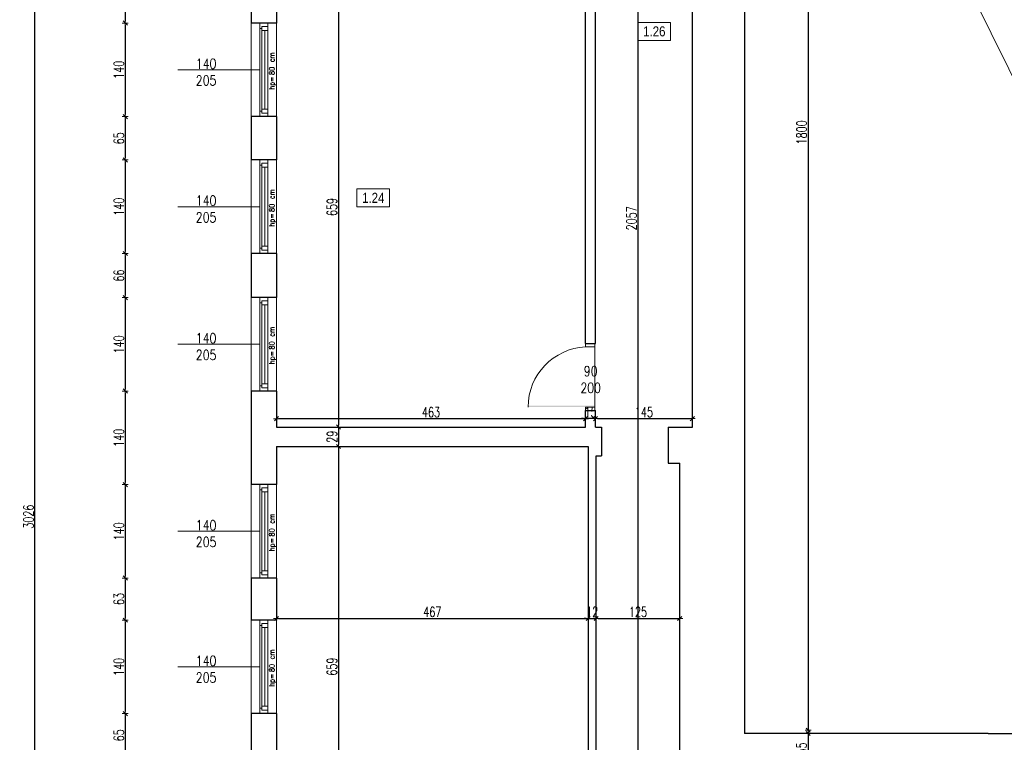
# Model space of a CAD drawing. Header units: millimetres. Extents: x 0 to 111311, y -48878 to -25280.
# Tile 177 of 244: x 96609 to 98084, y -29312 to -28230. Entities that reach past the tile are written whole.
import ezdxf

# ---------------------------------------------------------------- set-up
doc = ezdxf.new("R2010")
doc.units = ezdxf.units.MM
doc.layers.get('Defpoints').update_dxf_attribs({"color": 30})
for name, color, linetype, lineweight in [('0_opis', 7, 'Continuous', 5), ('J opisy', 7, 'Continuous', 9), ('J stolarka_okna', 144, 'Continuous', 0), ('J wymiary', 1, 'Continuous', 9), ('OPIS', 7, 'Continuous', 5), ('sciany', 252, 'Continuous', 30)]:
    doc.layers.add(name, color=color, linetype=linetype, lineweight=lineweight)
doc.styles.add('ADESK2', font='simplex', dxfattribs={"width": 0.7})
doc.styles.add('MtXpl_simplex_shx', font='simplex.shx')
doc.styles.get("Standard").update_dxf_attribs({"font": 'arial.ttf'})
doc.dimstyles.new('1-100', dxfattribs={"dimscale": 1.5, "dimtxt": 10, "dimasz": 2, "dimexe": 1, "dimexo": 1, "dimgap": 1.5, "dimtad": 1, "dimdec": 0, "dimrnd": 0.5, "dimdsep": 46, "dimtxsty": 'ADESK2', "dimblk": 'wymiar', "dimcen": -1, "dimdle": 5, "dimse1": 1, "dimse2": 1, "dimclrd": 256, "dimclre": 256, "dimclrt": 256, "dimadec": 0, "dimazin": 0, "dimtfac": 1, "dimtdec": 0, "dimtix": 1, "dimtmove": 0, "dimatfit": 3, "dimfxl": 20, "dimfxlon": 1, "dimtolj": 1, "dimtzin": 0, "dimarcsym": 0})

# ---------------------------------------------------------------- blocks, each defined once
blk = doc.blocks.new('wymiar')
for p, q in [((1.5, 0), (-1.5, 0)), ((1.06, 1.06), (-1.06, -1.06)), ((0, 1.5), (0, -1.5))]:
    blk.add_line(p, q)
blk = doc.blocks.new('*D2331')
at = {"layer": 'Defpoints', "color": 0, "ltscale": 4}
for p in [(97086.5, -28181.3), (97086.5, -28840.3), (97086.5, -28840.3)]:
    blk.add_point(p, dxfattribs=at)
at = {"layer": 'J wymiary', "lineweight": -2}
blk.add_line((97086.5, -28184.3), (97086.5, -28837.3), dxfattribs=at)
at = {"layer": 'J wymiary', "lineweight": -2, "ltscale": 4, "xscale": 3, "yscale": 3, "zscale": 3}
for p, rotation in [((97086.5, -28181.3), 90), ((97086.5, -28840.3), 270)]:
    blk.add_blockref('wymiar', p, dxfattribs=dict(at, rotation=rotation))
at = {"layer": 'J wymiary', "ltscale": 4, "insert": (97076.8, -28510.8), "char_height": 15, "attachment_point": 5, "rotation": 90, "style": 'ADESK2'}
blk.add_mtext('\\A1;659', dxfattribs=at)
blk = doc.blocks.new('*D2332')
at = {"layer": 'Defpoints', "color": 0, "ltscale": 4}
for p in [(97086.5, -28840.3), (97086.5, -28869.3), (97086.5, -28869.3)]:
    blk.add_point(p, dxfattribs=at)
at = {"layer": 'J wymiary', "lineweight": -2}
blk.add_line((97086.5, -28843.3), (97086.5, -28866.3), dxfattribs=at)
at = {"layer": 'J wymiary', "lineweight": -2, "ltscale": 4, "xscale": 3, "yscale": 3, "zscale": 3}
for p, rotation in [((97086.5, -28840.3), 90), ((97086.5, -28869.3), 270)]:
    blk.add_blockref('wymiar', p, dxfattribs=dict(at, rotation=rotation))
at = {"layer": 'J wymiary', "ltscale": 4, "insert": (97076.8, -28854.8), "char_height": 15, "attachment_point": 5, "rotation": 90, "style": 'ADESK2'}
blk.add_mtext('\\A1;29', dxfattribs=at)
blk = doc.blocks.new('*D2333')
at = {"layer": 'Defpoints', "color": 0, "ltscale": 4}
for p in [(97086.5, -28869.3), (97086.5, -29528.3), (97086.5, -29528.3)]:
    blk.add_point(p, dxfattribs=at)
at = {"layer": 'J wymiary', "lineweight": -2}
blk.add_line((97086.5, -28872.3), (97086.5, -29525.3), dxfattribs=at)
at = {"layer": 'J wymiary', "lineweight": -2, "ltscale": 4, "xscale": 3, "yscale": 3, "zscale": 3}
for p, rotation in [((97086.5, -28869.3), 90), ((97086.5, -29528.3), 270)]:
    blk.add_blockref('wymiar', p, dxfattribs=dict(at, rotation=rotation))
at = {"layer": 'J wymiary', "ltscale": 4, "insert": (97076.8, -29198.8), "char_height": 15, "attachment_point": 5, "rotation": 90, "style": 'ADESK2'}
blk.add_mtext('\\A1;659', dxfattribs=at)
blk = doc.blocks.new('*D2353')
at = {"layer": 'Defpoints', "color": 0, "ltscale": 4}
for p in [(97694.6, -27499.3), (97694.6, -29299), (97790.1, -29299)]:
    blk.add_point(p, dxfattribs=at)
at = {"layer": 'J wymiary', "lineweight": -2}
blk.add_line((97790.1, -27502.3), (97790.1, -29296), dxfattribs=at)
at = {"layer": 'J wymiary', "lineweight": -2, "ltscale": 4, "xscale": 3, "yscale": 3, "zscale": 3}
for p, rotation in [((97790.1, -27499.3), 90), ((97790.1, -29299), 270)]:
    blk.add_blockref('wymiar', p, dxfattribs=dict(at, rotation=rotation))
at = {"layer": 'J wymiary', "ltscale": 4, "insert": (97780.4, -28399.1), "char_height": 15, "attachment_point": 5, "rotation": 90, "style": 'ADESK2'}
blk.add_mtext('\\A1;1800', dxfattribs=at)
blk = doc.blocks.new('*D2356')
at = {"layer": 'Defpoints', "color": 0, "ltscale": 4}
for p in [(97785.1, -29294), (97785.1, -29349), (97790.1, -29349)]:
    blk.add_point(p, dxfattribs=at)
at = {"layer": 'J wymiary', "lineweight": -2}
blk.add_line((97790.1, -29297), (97790.1, -29346), dxfattribs=at)
at = {"layer": 'J wymiary', "lineweight": -2, "ltscale": 4, "xscale": 3, "yscale": 3, "zscale": 3}
for p, rotation in [((97790.1, -29294), 90), ((97790.1, -29349), 270)]:
    blk.add_blockref('wymiar', p, dxfattribs=dict(at, rotation=rotation))
at = {"layer": 'J wymiary', "ltscale": 4, "insert": (97780.4, -29321.5), "char_height": 15, "attachment_point": 5, "rotation": 90, "style": 'ADESK2'}
blk.add_mtext('\\A1;55', dxfattribs=at)
blk = doc.blocks.new('*D2370')
at = {"layer": 'Defpoints', "color": 0, "ltscale": 4}
for p in [(96993.6, -29129.3), (97460.6, -29126.8), (97460.6, -29129.3)]:
    blk.add_point(p, dxfattribs=at)
at = {"layer": 'J wymiary', "lineweight": -2}
blk.add_line((96996.6, -29126.8), (97457.6, -29126.8), dxfattribs=at)
at = {"layer": 'J wymiary', "lineweight": -2, "ltscale": 4, "xscale": 3, "yscale": 3, "zscale": 3, "rotation": 180}
blk.add_blockref('wymiar', (96993.6, -29126.8), dxfattribs=at)
at = {"layer": 'J wymiary', "lineweight": -2, "ltscale": 4, "xscale": 3, "yscale": 3, "zscale": 3}
blk.add_blockref('wymiar', (97460.6, -29126.8), dxfattribs=at)
at = {"layer": 'J wymiary', "ltscale": 4, "insert": (97227.1, -29117), "char_height": 15, "attachment_point": 5, "style": 'ADESK2'}
blk.add_mtext('\\A1;467', dxfattribs=at)
blk = doc.blocks.new('*D2371')
at = {"layer": 'Defpoints', "color": 0, "ltscale": 4}
for p in [(97460.6, -29126.8), (97472.6, -29126.8), (97472.6, -29126.8)]:
    blk.add_point(p, dxfattribs=at)
at = {"layer": 'J wymiary', "lineweight": -2}
for p, q in [((97457.6, -29126.8), (97454.6, -29126.8)), ((97460.6, -29126.8), (97472.6, -29126.8)), ((97475.6, -29126.8), (97478.6, -29126.8))]:
    blk.add_line(p, q, dxfattribs=at)
at = {"layer": 'J wymiary', "lineweight": -2, "ltscale": 4, "xscale": 3, "yscale": 3, "zscale": 3}
blk.add_blockref('wymiar', (97460.6, -29126.8), dxfattribs=at)
at = {"layer": 'J wymiary', "lineweight": -2, "ltscale": 4, "xscale": 3, "yscale": 3, "zscale": 3, "rotation": 180}
blk.add_blockref('wymiar', (97472.6, -29126.8), dxfattribs=at)
at = {"layer": 'J wymiary', "ltscale": 4, "insert": (97466.6, -29117), "char_height": 15, "attachment_point": 5, "style": 'ADESK2'}
blk.add_mtext('\\A1;12', dxfattribs=at)
blk = doc.blocks.new('*D2372')
at = {"layer": 'Defpoints', "color": 0, "ltscale": 4}
for p in [(97472.6, -29126.8), (97597.8, -29126.8), (97597.8, -29126.8)]:
    blk.add_point(p, dxfattribs=at)
at = {"layer": 'J wymiary', "lineweight": -2}
blk.add_line((97475.6, -29126.8), (97594.8, -29126.8), dxfattribs=at)
at = {"layer": 'J wymiary', "lineweight": -2, "ltscale": 4, "xscale": 3, "yscale": 3, "zscale": 3, "rotation": 180}
blk.add_blockref('wymiar', (97472.6, -29126.8), dxfattribs=at)
at = {"layer": 'J wymiary', "lineweight": -2, "ltscale": 4, "xscale": 3, "yscale": 3, "zscale": 3}
blk.add_blockref('wymiar', (97597.8, -29126.8), dxfattribs=at)
at = {"layer": 'J wymiary', "ltscale": 4, "insert": (97535.2, -29117), "char_height": 15, "attachment_point": 5, "style": 'ADESK2'}
blk.add_mtext('\\A1;125', dxfattribs=at)
blk = doc.blocks.new('*D2374')
at = {"layer": 'Defpoints', "color": 0, "ltscale": 4}
for p in [(97616.6, -28827.5), (97471.6, -28840.3), (97616.6, -28840.3)]:
    blk.add_point(p, dxfattribs=at)
at = {"layer": 'J wymiary', "lineweight": -2}
blk.add_line((97474.6, -28827.5), (97613.6, -28827.5), dxfattribs=at)
at = {"layer": 'J wymiary', "lineweight": -2, "ltscale": 4, "xscale": 3, "yscale": 3, "zscale": 3, "rotation": 180}
blk.add_blockref('wymiar', (97471.6, -28827.5), dxfattribs=at)
at = {"layer": 'J wymiary', "lineweight": -2, "ltscale": 4, "xscale": 3, "yscale": 3, "zscale": 3}
blk.add_blockref('wymiar', (97616.6, -28827.5), dxfattribs=at)
at = {"layer": 'J wymiary', "ltscale": 4, "insert": (97544.1, -28817.8), "char_height": 15, "attachment_point": 5, "style": 'ADESK2'}
blk.add_mtext('\\A1;145', dxfattribs=at)
blk = doc.blocks.new('*D2375')
at = {"layer": 'Defpoints', "color": 0, "ltscale": 4}
for p in [(97456.6, -28827.5), (97456.6, -28827.5), (97471.6, -28827.5)]:
    blk.add_point(p, dxfattribs=at)
at = {"layer": 'J wymiary', "lineweight": -2}
for p, q in [((97453.6, -28827.5), (97450.6, -28827.5)), ((97471.6, -28827.5), (97456.6, -28827.5)), ((97474.6, -28827.5), (97477.6, -28827.5))]:
    blk.add_line(p, q, dxfattribs=at)
at = {"layer": 'J wymiary', "lineweight": -2, "ltscale": 4, "xscale": 3, "yscale": 3, "zscale": 3}
blk.add_blockref('wymiar', (97456.6, -28827.5), dxfattribs=at)
at = {"layer": 'J wymiary', "lineweight": -2, "ltscale": 4, "xscale": 3, "yscale": 3, "zscale": 3, "rotation": 180}
blk.add_blockref('wymiar', (97471.6, -28827.5), dxfattribs=at)
at = {"layer": 'J wymiary', "ltscale": 4, "insert": (97464.1, -28817.8), "char_height": 15, "attachment_point": 5, "style": 'ADESK2'}
blk.add_mtext('\\A1;15', dxfattribs=at)
blk = doc.blocks.new('*D2376')
at = {"layer": 'Defpoints', "color": 0, "ltscale": 4}
for p in [(96993.6, -28827.5), (96993.6, -28827.8), (97456.6, -28827.5)]:
    blk.add_point(p, dxfattribs=at)
at = {"layer": 'J wymiary', "lineweight": -2}
blk.add_line((97453.6, -28827.8), (96996.6, -28827.8), dxfattribs=at)
at = {"layer": 'J wymiary', "lineweight": -2, "ltscale": 4, "xscale": 3, "yscale": 3, "zscale": 3, "rotation": 180}
blk.add_blockref('wymiar', (96993.6, -28827.8), dxfattribs=at)
at = {"layer": 'J wymiary', "lineweight": -2, "ltscale": 4, "xscale": 3, "yscale": 3, "zscale": 3}
blk.add_blockref('wymiar', (97456.6, -28827.8), dxfattribs=at)
at = {"layer": 'J wymiary', "ltscale": 4, "insert": (97225.1, -28818), "char_height": 15, "attachment_point": 5, "style": 'ADESK2'}
blk.add_mtext('\\A1;463', dxfattribs=at)
blk = doc.blocks.new('*D2377')
at = {"layer": 'Defpoints', "color": 0, "ltscale": 4}
for p in [(97472.6, -27499.3), (97535.3, -27499.3), (97472.6, -29556.3)]:
    blk.add_point(p, dxfattribs=at)
at = {"layer": 'J wymiary', "lineweight": -2}
blk.add_line((97535.3, -29553.3), (97535.3, -27502.3), dxfattribs=at)
at = {"layer": 'J wymiary', "lineweight": -2, "ltscale": 4, "xscale": 3, "yscale": 3, "zscale": 3}
for p, rotation in [((97535.3, -27499.3), 90), ((97535.3, -29556.3), 270)]:
    blk.add_blockref('wymiar', p, dxfattribs=dict(at, rotation=rotation))
at = {"layer": 'J wymiary', "ltscale": 4, "insert": (97525.5, -28527.8), "char_height": 15, "attachment_point": 5, "rotation": 90, "style": 'ADESK2'}
blk.add_mtext('\\A1;2057', dxfattribs=at)
blk = doc.blocks.new('*D2514')
at = {"layer": 'Defpoints', "color": 0, "ltscale": 4}
for p in [(102325.9, -27117.4), (96955.6, -27461.3), (102325.9, -30494.4)]:
    blk.add_point(p, dxfattribs=at)
at = {"layer": 'J wymiary', "lineweight": -2}
blk.add_line((96958.6, -27117.4), (102322.9, -27117.4), dxfattribs=at)
at = {"layer": 'J wymiary', "lineweight": -2, "ltscale": 4, "xscale": 3, "yscale": 3, "zscale": 3, "rotation": 180}
blk.add_blockref('wymiar', (96955.6, -27117.4), dxfattribs=at)
at = {"layer": 'J wymiary', "lineweight": -2, "ltscale": 4, "xscale": 3, "yscale": 3, "zscale": 3}
blk.add_blockref('wymiar', (102325.9, -27117.4), dxfattribs=at)
at = {"layer": 'J wymiary', "ltscale": 4, "insert": (99640.8, -27107.7), "char_height": 15, "attachment_point": 5, "style": 'ADESK2'}
blk.add_mtext('\\A1;5370', dxfattribs=at)
blk = doc.blocks.new('*D2582')
at = {"layer": 'Defpoints', "color": 0, "ltscale": 4}
for p in [(96963.6, -28100.3), (96767.1, -28235.3), (96961.6, -28235.3)]:
    blk.add_point(p, dxfattribs=at)
at = {"layer": 'J wymiary', "lineweight": -2}
blk.add_line((96767.1, -28103.3), (96767.1, -28232.3), dxfattribs=at)
at = {"layer": 'J wymiary', "lineweight": -2, "ltscale": 4, "xscale": 3, "yscale": 3, "zscale": 3}
for p, rotation in [((96767.1, -28100.3), 90), ((96767.1, -28235.3), 270)]:
    blk.add_blockref('wymiar', p, dxfattribs=dict(at, rotation=rotation))
at = {"layer": 'J wymiary', "ltscale": 4, "insert": (96757.4, -28167.8), "char_height": 15, "attachment_point": 5, "rotation": 90, "style": 'ADESK2'}
blk.add_mtext('\\A1;135', dxfattribs=at)
blk = doc.blocks.new('*D2583')
at = {"layer": 'Defpoints', "color": 0, "ltscale": 4}
for p in [(96961.6, -28235.3), (96767.1, -28375.3), (96959.7, -28375.3)]:
    blk.add_point(p, dxfattribs=at)
at = {"layer": 'J wymiary', "lineweight": -2}
blk.add_line((96767.1, -28238.3), (96767.1, -28372.3), dxfattribs=at)
at = {"layer": 'J wymiary', "lineweight": -2, "ltscale": 4, "xscale": 3, "yscale": 3, "zscale": 3}
for p, rotation in [((96767.1, -28235.3), 90), ((96767.1, -28375.3), 270)]:
    blk.add_blockref('wymiar', p, dxfattribs=dict(at, rotation=rotation))
at = {"layer": 'J wymiary', "ltscale": 4, "insert": (96757.4, -28305.3), "char_height": 15, "attachment_point": 5, "rotation": 90, "style": 'ADESK2'}
blk.add_mtext('\\A1;140', dxfattribs=at)
blk = doc.blocks.new('*D2584')
at = {"layer": 'Defpoints', "color": 0, "ltscale": 4}
for p in [(96959.7, -28375.3), (96767.1, -28440.3), (96961.6, -28440.3)]:
    blk.add_point(p, dxfattribs=at)
at = {"layer": 'J wymiary', "lineweight": -2}
blk.add_line((96767.1, -28378.3), (96767.1, -28437.3), dxfattribs=at)
at = {"layer": 'J wymiary', "lineweight": -2, "ltscale": 4, "xscale": 3, "yscale": 3, "zscale": 3}
for p, rotation in [((96767.1, -28375.3), 90), ((96767.1, -28440.3), 270)]:
    blk.add_blockref('wymiar', p, dxfattribs=dict(at, rotation=rotation))
at = {"layer": 'J wymiary', "ltscale": 4, "insert": (96757.4, -28407.8), "char_height": 15, "attachment_point": 5, "rotation": 90, "style": 'ADESK2'}
blk.add_mtext('\\A1;65', dxfattribs=at)
blk = doc.blocks.new('*D2585')
at = {"layer": 'Defpoints', "color": 0, "ltscale": 4}
for p in [(96961.6, -28440.3), (96767.1, -28580.3), (96962.4, -28580.3)]:
    blk.add_point(p, dxfattribs=at)
at = {"layer": 'J wymiary', "lineweight": -2}
blk.add_line((96767.1, -28443.3), (96767.1, -28577.3), dxfattribs=at)
at = {"layer": 'J wymiary', "lineweight": -2, "ltscale": 4, "xscale": 3, "yscale": 3, "zscale": 3}
for p, rotation in [((96767.1, -28440.3), 90), ((96767.1, -28580.3), 270)]:
    blk.add_blockref('wymiar', p, dxfattribs=dict(at, rotation=rotation))
at = {"layer": 'J wymiary', "ltscale": 4, "insert": (96757.4, -28510.3), "char_height": 15, "attachment_point": 5, "rotation": 90, "style": 'ADESK2'}
blk.add_mtext('\\A1;140', dxfattribs=at)
blk = doc.blocks.new('*D2586')
at = {"layer": 'Defpoints', "color": 0, "ltscale": 4}
for p in [(96962.4, -28580.3), (96767.1, -28646.3), (96959.3, -28646.3)]:
    blk.add_point(p, dxfattribs=at)
at = {"layer": 'J wymiary', "lineweight": -2}
blk.add_line((96767.1, -28583.3), (96767.1, -28643.3), dxfattribs=at)
at = {"layer": 'J wymiary', "lineweight": -2, "ltscale": 4, "xscale": 3, "yscale": 3, "zscale": 3}
for p, rotation in [((96767.1, -28580.3), 90), ((96767.1, -28646.3), 270)]:
    blk.add_blockref('wymiar', p, dxfattribs=dict(at, rotation=rotation))
at = {"layer": 'J wymiary', "ltscale": 4, "insert": (96757.4, -28613.3), "char_height": 15, "attachment_point": 5, "rotation": 90, "style": 'ADESK2'}
blk.add_mtext('\\A1;66', dxfattribs=at)
blk = doc.blocks.new('*D2587')
at = {"layer": 'Defpoints', "color": 0, "ltscale": 4}
for p in [(96959.3, -28646.3), (96767.1, -28786.3), (96961.6, -28786.3)]:
    blk.add_point(p, dxfattribs=at)
at = {"layer": 'J wymiary', "lineweight": -2}
blk.add_line((96767.1, -28649.3), (96767.1, -28783.3), dxfattribs=at)
at = {"layer": 'J wymiary', "lineweight": -2, "ltscale": 4, "xscale": 3, "yscale": 3, "zscale": 3}
for p, rotation in [((96767.1, -28646.3), 90), ((96767.1, -28786.3), 270)]:
    blk.add_blockref('wymiar', p, dxfattribs=dict(at, rotation=rotation))
at = {"layer": 'J wymiary', "ltscale": 4, "insert": (96757.4, -28716.3), "char_height": 15, "attachment_point": 5, "rotation": 90, "style": 'ADESK2'}
blk.add_mtext('\\A1;140', dxfattribs=at)
blk = doc.blocks.new('*D2588')
at = {"layer": 'Defpoints', "color": 0, "ltscale": 4}
for p in [(96961.6, -28786.3), (96767.1, -28926.3), (96960.5, -28926.3)]:
    blk.add_point(p, dxfattribs=at)
at = {"layer": 'J wymiary', "lineweight": -2}
blk.add_line((96767.1, -28789.3), (96767.1, -28923.3), dxfattribs=at)
at = {"layer": 'J wymiary', "lineweight": -2, "ltscale": 4, "xscale": 3, "yscale": 3, "zscale": 3}
for p, rotation in [((96767.1, -28786.3), 90), ((96767.1, -28926.3), 270)]:
    blk.add_blockref('wymiar', p, dxfattribs=dict(at, rotation=rotation))
at = {"layer": 'J wymiary', "ltscale": 4, "insert": (96757.4, -28856.3), "char_height": 15, "attachment_point": 5, "rotation": 90, "style": 'ADESK2'}
blk.add_mtext('\\A1;140', dxfattribs=at)
blk = doc.blocks.new('*D2589')
at = {"layer": 'Defpoints', "color": 0, "ltscale": 4}
for p in [(96960.5, -28926.3), (96767.1, -29066.3), (96961.6, -29066.3)]:
    blk.add_point(p, dxfattribs=at)
at = {"layer": 'J wymiary', "lineweight": -2}
blk.add_line((96767.1, -28929.3), (96767.1, -29063.3), dxfattribs=at)
at = {"layer": 'J wymiary', "lineweight": -2, "ltscale": 4, "xscale": 3, "yscale": 3, "zscale": 3}
for p, rotation in [((96767.1, -28926.3), 90), ((96767.1, -29066.3), 270)]:
    blk.add_blockref('wymiar', p, dxfattribs=dict(at, rotation=rotation))
at = {"layer": 'J wymiary', "ltscale": 4, "insert": (96757.4, -28996.3), "char_height": 15, "attachment_point": 5, "rotation": 90, "style": 'ADESK2'}
blk.add_mtext('\\A1;140', dxfattribs=at)
blk = doc.blocks.new('*D2590')
at = {"layer": 'Defpoints', "color": 0, "ltscale": 4}
for p in [(96961.6, -29066.3), (96767.1, -29129.3), (96961.6, -29129.3)]:
    blk.add_point(p, dxfattribs=at)
at = {"layer": 'J wymiary', "lineweight": -2}
blk.add_line((96767.1, -29069.3), (96767.1, -29126.3), dxfattribs=at)
at = {"layer": 'J wymiary', "lineweight": -2, "ltscale": 4, "xscale": 3, "yscale": 3, "zscale": 3}
for p, rotation in [((96767.1, -29066.3), 90), ((96767.1, -29129.3), 270)]:
    blk.add_blockref('wymiar', p, dxfattribs=dict(at, rotation=rotation))
at = {"layer": 'J wymiary', "ltscale": 4, "insert": (96757.4, -29097.8), "char_height": 15, "attachment_point": 5, "rotation": 90, "style": 'ADESK2'}
blk.add_mtext('\\A1;63', dxfattribs=at)
blk = doc.blocks.new('*D2591')
at = {"layer": 'Defpoints', "color": 0, "ltscale": 4}
for p in [(96961.6, -29129.3), (96767.1, -29269.3), (96962, -29269.3)]:
    blk.add_point(p, dxfattribs=at)
at = {"layer": 'J wymiary', "lineweight": -2}
blk.add_line((96767.1, -29132.3), (96767.1, -29266.3), dxfattribs=at)
at = {"layer": 'J wymiary', "lineweight": -2, "ltscale": 4, "xscale": 3, "yscale": 3, "zscale": 3}
for p, rotation in [((96767.1, -29129.3), 90), ((96767.1, -29269.3), 270)]:
    blk.add_blockref('wymiar', p, dxfattribs=dict(at, rotation=rotation))
at = {"layer": 'J wymiary', "ltscale": 4, "insert": (96757.4, -29199.3), "char_height": 15, "attachment_point": 5, "rotation": 90, "style": 'ADESK2'}
blk.add_mtext('\\A1;140', dxfattribs=at)
blk = doc.blocks.new('*D2592')
at = {"layer": 'Defpoints', "color": 0, "ltscale": 4}
for p in [(96962, -29269.3), (96767.1, -29334.3), (96964.7, -29334.3)]:
    blk.add_point(p, dxfattribs=at)
at = {"layer": 'J wymiary', "lineweight": -2}
blk.add_line((96767.1, -29272.3), (96767.1, -29331.3), dxfattribs=at)
at = {"layer": 'J wymiary', "lineweight": -2, "ltscale": 4, "xscale": 3, "yscale": 3, "zscale": 3}
for p, rotation in [((96767.1, -29269.3), 90), ((96767.1, -29334.3), 270)]:
    blk.add_blockref('wymiar', p, dxfattribs=dict(at, rotation=rotation))
at = {"layer": 'J wymiary', "ltscale": 4, "insert": (96757.4, -29301.8), "char_height": 15, "attachment_point": 5, "rotation": 90, "style": 'ADESK2'}
blk.add_mtext('\\A1;65', dxfattribs=at)
blk = doc.blocks.new('*D2619')
at = {"layer": 'Defpoints', "color": 0, "ltscale": 4}
for p in [(96631.8, -27461.3), (97002.8, -27461.3), (97613.6, -30487.3)]:
    blk.add_point(p, dxfattribs=at)
at = {"layer": 'J wymiary', "lineweight": -2}
blk.add_line((96631.8, -30484.3), (96631.8, -27464.3), dxfattribs=at)
at = {"layer": 'J wymiary', "lineweight": -2, "ltscale": 4, "xscale": 3, "yscale": 3, "zscale": 3}
for p, rotation in [((96631.8, -27461.3), 90), ((96631.8, -30487.3), 270)]:
    blk.add_blockref('wymiar', p, dxfattribs=dict(at, rotation=rotation))
at = {"layer": 'J wymiary', "ltscale": 4, "insert": (96622.1, -28974.3), "char_height": 15, "attachment_point": 5, "rotation": 90, "style": 'ADESK2'}
blk.add_mtext('\\A1;3026', dxfattribs=at)
blk = doc.blocks.new('*D2624')
at = {"layer": 'Defpoints', "color": 0, "ltscale": 4}
for p in [(96955.6, -27461.3), (96483.2, -32295.5), (97652, -32295.5)]:
    blk.add_point(p, dxfattribs=at)
at = {"layer": 'J wymiary', "lineweight": -2}
blk.add_line((96483.2, -27464.3), (96483.2, -32292.5), dxfattribs=at)
at = {"layer": 'J wymiary', "lineweight": -2, "ltscale": 4, "xscale": 3, "yscale": 3, "zscale": 3}
for p, rotation in [((96483.2, -27461.3), 90), ((96483.2, -32295.5), 270)]:
    blk.add_blockref('wymiar', p, dxfattribs=dict(at, rotation=rotation))
at = {"layer": 'J wymiary', "ltscale": 4, "insert": (96473.5, -29878.4), "char_height": 15, "attachment_point": 5, "rotation": 90, "style": 'ADESK2'}
blk.add_mtext('\\A1;4834', dxfattribs=at)

msp = doc.modelspace()

# ---------------------------------------------------------------- linework, layer by layer
at = {"layer": '0_opis'}
msp.add_line((97694.644, -27499.284), (98580.46, -29299.011), dxfattribs=at)
at = {"layer": 'J opisy', "linetype": 'Continuous', "lineweight": 9}
for p, q in [((96968.644, -28305.284), (96845.644, -28305.284)), ((96968.644, -28510.284), (96845.644, -28510.284)), ((96968.644, -28716.284), (96845.644, -28716.284)), ((96968.644, -28996.284), (96845.644, -28996.284)), ((96968.644, -29199.284), (96845.644, -29199.284))]:
    msp.add_line(p, q, dxfattribs=at)
at = {"layer": 'J opisy'}
msp.add_line((97489.794, -28765.284), (97439.794, -28765.284), dxfattribs=at)
at = {"layer": 'J stolarka_okna', "linetype": 'Continuous', "lineweight": 9}
for p, q in [((96955.644, -28375.284), (96955.644, -28235.284)), ((96968.644, -28235.284), (96968.644, -28375.284)), ((96971.644, -28243.284), (96968.644, -28243.284)), ((96974.644, -28240.284), (96971.644, -28240.284)), ((96971.644, -28240.284), (96971.644, -28246.284)), ((96980.644, -28246.284), (96971.644, -28246.284)), ((96971.644, -28246.284), (96971.644, -28364.284)), ((96980.644, -28240.284), (96974.644, -28240.284)), ((96976.144, -28364.284), (96976.144, -28246.284)), ((96980.644, -28375.284), (96980.644, -28235.284)), ((96993.644, -28235.284), (96993.644, -28375.284)), ((96971.644, -28364.284), (96980.644, -28364.284)), ((96971.644, -28364.284), (96971.644, -28370.284)), ((96971.644, -28367.284), (96968.644, -28367.284)), ((96974.644, -28370.284), (96971.644, -28370.284)), ((96974.644, -28370.284), (96980.644, -28370.284)), ((96955.644, -28580.284), (96955.644, -28440.284)), ((96968.644, -28440.284), (96968.644, -28580.284)), ((96971.644, -28448.284), (96968.644, -28448.284)), ((96974.644, -28445.284), (96971.644, -28445.284)), ((96971.644, -28445.284), (96971.644, -28451.284)), ((96980.644, -28451.284), (96971.644, -28451.284)), ((96971.644, -28451.284), (96971.644, -28569.284)), ((96980.644, -28445.284), (96974.644, -28445.284)), ((96976.144, -28569.284), (96976.144, -28451.284)), ((96980.644, -28580.284), (96980.644, -28440.284)), ((96993.644, -28440.284), (96993.644, -28580.284)), ((96971.644, -28572.284), (96968.644, -28572.284)), ((96971.644, -28569.284), (96980.644, -28569.284)), ((96971.644, -28569.284), (96971.644, -28575.284)), ((96974.644, -28575.284), (96971.644, -28575.284)), ((96974.644, -28575.284), (96980.644, -28575.284)), ((96955.644, -28786.284), (96955.644, -28646.284)), ((96968.644, -28646.284), (96968.644, -28786.284)), ((96980.644, -28786.284), (96980.644, -28646.284)), ((96993.644, -28646.284), (96993.644, -28786.284)), ((96971.644, -28654.284), (96968.644, -28654.284)), ((96974.644, -28651.284), (96971.644, -28651.284)), ((96971.644, -28651.284), (96971.644, -28657.284)), ((96980.644, -28657.284), (96971.644, -28657.284)), ((96971.644, -28657.284), (96971.644, -28775.284)), ((96980.644, -28651.284), (96974.644, -28651.284)), ((96976.144, -28775.284), (96976.144, -28657.284)), ((96971.644, -28778.284), (96968.644, -28778.284)), ((96971.644, -28775.284), (96980.644, -28775.284)), ((96971.644, -28775.284), (96971.644, -28781.284)), ((96974.644, -28781.284), (96971.644, -28781.284)), ((96974.644, -28781.284), (96980.644, -28781.284)), ((96955.644, -29066.284), (96955.644, -28926.284)), ((96968.644, -28926.284), (96968.644, -29066.284)), ((96980.644, -29066.284), (96980.644, -28926.284)), ((96993.644, -28926.284), (96993.644, -29066.284)), ((96971.644, -28934.284), (96968.644, -28934.284)), ((96974.644, -28931.284), (96971.644, -28931.284)), ((96971.644, -28931.284), (96971.644, -28937.284)), ((96980.644, -28937.284), (96971.644, -28937.284)), ((96971.644, -28937.284), (96971.644, -29055.284)), ((96980.644, -28931.284), (96974.644, -28931.284)), ((96976.144, -29055.284), (96976.144, -28937.284)), ((96971.644, -29058.284), (96968.644, -29058.284)), ((96971.644, -29055.284), (96980.644, -29055.284)), ((96971.644, -29055.284), (96971.644, -29061.284)), ((96974.644, -29061.284), (96971.644, -29061.284)), ((96974.644, -29061.284), (96980.644, -29061.284)), ((96955.644, -29269.284), (96955.644, -29129.284)), ((96968.644, -29129.284), (96968.644, -29269.284)), ((96980.644, -29269.284), (96980.644, -29129.284)), ((96993.644, -29129.284), (96993.644, -29269.284)), ((96971.644, -29137.284), (96968.644, -29137.284)), ((96974.644, -29134.284), (96971.644, -29134.284)), ((96971.644, -29134.284), (96971.644, -29140.284)), ((96980.644, -29140.284), (96971.644, -29140.284)), ((96971.644, -29140.284), (96971.644, -29258.284)), ((96980.644, -29134.284), (96974.644, -29134.284)), ((96976.144, -29258.284), (96976.144, -29140.284)), ((96971.644, -29261.284), (96968.644, -29261.284)), ((96971.644, -29258.284), (96980.644, -29258.284)), ((96971.644, -29258.284), (96971.644, -29264.284)), ((96974.644, -29264.284), (96971.644, -29264.284)), ((96974.644, -29264.284), (96980.644, -29264.284))]:
    msp.add_line(p, q, dxfattribs=at)
at = {"layer": 'J stolarka_okna'}
for p, q in [((97456.644, -28715.284), (97456.644, -28720.284)), ((97470.644, -28715.284), (97456.644, -28715.284)), ((97470.644, -28720.284), (97470.644, -28715.284)), ((97470.644, -28720.284), (97456.644, -28720.284)), ((97470.644, -28810.284), (97456.644, -28810.284)), ((97456.644, -28810.284), (97456.644, -28815.284)), ((97470.644, -28815.284), (97456.644, -28815.284)), ((97470.644, -28815.284), (97470.644, -28810.284))]:
    msp.add_line(p, q, dxfattribs=at)
msp.add_solid([(97370.644, -28808.054), (97370.644, -28810.18), (97470.644, -28808.054), (97470.644, -28810.054)], dxfattribs=at)
at = {"layer": 'OPIS'}
for points in [[(97584.023, -28261.301), (97535.273, -28261.301), (97535.273, -28234.426), (97584.023, -28234.426)], [(97162.986, -28510.434), (97114.236, -28510.434), (97114.236, -28483.559), (97162.986, -28483.559)]]:
    msp.add_lwpolyline(points, close=True, dxfattribs=at)
at = {"layer": 'sciany'}
for p, q in [((97616.644, -28840.284), (97616.644, -27499.284)), ((97694.644, -27499.284), (97694.644, -29299.011)), ((96955.644, -28100.284), (96955.644, -28235.284)), ((96993.644, -28181.284), (96993.644, -28235.284)), ((97456.644, -28715.284), (97456.644, -28181.284)), ((97471.644, -28715.284), (97471.644, -28181.284)), ((96993.644, -28235.284), (96955.644, -28235.284)), ((96955.644, -28375.284), (96955.644, -28440.284)), ((96993.644, -28375.284), (96955.644, -28375.284)), ((96993.644, -28375.284), (96993.644, -28440.284)), ((96993.644, -28440.284), (96955.644, -28440.284)), ((96955.644, -28580.284), (96955.644, -28646.284)), ((96993.644, -28580.284), (96955.644, -28580.284)), ((96993.644, -28580.284), (96993.644, -28646.284)), ((96993.644, -28646.284), (96955.644, -28646.284)), ((97456.644, -28715.284), (97471.644, -28715.284)), ((96955.644, -28786.284), (96955.644, -28926.284)), ((96993.644, -28786.284), (96955.644, -28786.284)), ((96993.644, -28786.284), (96993.644, -28840.284)), ((97456.644, -28840.284), (97456.644, -28815.284)), ((97456.644, -28815.284), (97471.644, -28815.284)), ((97471.644, -28840.284), (97471.644, -28815.284)), ((96993.644, -28840.284), (97455.644, -28840.284)), ((96993.644, -28840.284), (97456.644, -28840.284)), ((97471.644, -28840.284), (97480.644, -28840.284)), ((97480.644, -28840.284), (97480.742, -28883.284)), ((97580.644, -28840.284), (97580.644, -28894.284)), ((96993.644, -28869.284), (97455.644, -28869.284)), ((96993.644, -28869.284), (97460.644, -28869.284)), ((96993.644, -28869.284), (96993.644, -28926.284)), ((97460.644, -28869.284), (97460.644, -29528.284)), ((97472.644, -29533.284), (97472.644, -28883.284)), ((97472.644, -28883.284), (97480.644, -28883.284)), ((97580.644, -28894.284), (97597.827, -28894.284)), ((97597.827, -29366.387), (97597.827, -28894.284)), ((96993.644, -28926.284), (96955.644, -28926.284)), ((96955.644, -29066.284), (96955.644, -29129.284)), ((96993.644, -29066.284), (96955.644, -29066.284)), ((96993.644, -29066.284), (96993.644, -29129.284)), ((96993.644, -29129.284), (96955.644, -29129.284)), ((96955.644, -29269.284), (96955.644, -29334.284)), ((96993.644, -29269.284), (96955.644, -29269.284)), ((96993.644, -29269.284), (96993.644, -29334.284)), ((98059.644, -29299.011), (97694.644, -29299.011)), ((98059.644, -29299.011), (98580.46, -29299.011))]:
    msp.add_line(p, q, dxfattribs=at)
msp.add_lwpolyline([(97580.644, -28840.284), (97616.644, -28840.284)], dxfattribs=at)

# ---------------------------------------------------------------- texts
at = {"layer": 'J opisy', "style": 'MtXpl_simplex_shx', "width": 0.9}
for s, p in [('cm', (96990.599, -28293.964)), ('80', (96990.599, -28313.164)), ('hp=', (96990.599, -28335.107)), ('cm', (96990.599, -28498.964)), ('80', (96990.599, -28518.164)), ('hp=', (96990.599, -28540.107)), ('cm', (96990.599, -28704.964)), ('80', (96990.599, -28724.164)), ('hp=', (96990.599, -28746.107)), ('cm', (96990.599, -28984.964)), ('80', (96990.599, -29004.164)), ('hp=', (96990.599, -29026.107)), ('cm', (96990.599, -29187.964)), ('80', (96990.599, -29207.164)), ('hp=', (96990.599, -29229.107))]:
    msp.add_text(s, height=8, rotation=90, dxfattribs=at).set_placement(p)
at = {"layer": 'J opisy', "char_height": 15, "width": 30.20626, "attachment_point": 5, "line_spacing_factor": 0.771429}
for insert in [(96888.166, -28308.714), (96888.166, -28513.714), (96888.166, -28719.714), (96888.166, -28999.714), (96888.166, -29202.714)]:
    msp.add_mtext('\\pxsm1;{\\Fsimplex|c238;\\W0.8;140\\Fsimplex|c0;\\P\\Fsimplex|c238;205}', dxfattribs=dict(at, insert=insert))
at = {"layer": 'OPIS', "char_height": 15, "width": 48.75, "attachment_point": 5, "line_spacing_factor": 0.857143}
for s, insert in [('{\\fArial Narrow|b0|i0|c238|p34;1.26}', (97559.648, -28247.864)), ('{\\fArial Narrow|b0|i0|c238|p34;1.24}', (97138.611, -28496.996))]:
    msp.add_mtext(s, dxfattribs=dict(at, insert=insert))

# ---------------------------------------------------------------- dimensions: what is measured, and where the dimension line sits
at = {"layer": 'J wymiary'}
for base, p1, p2, picture, middle in [((97790.134, -29299.011), (97694.644, -27499.284), (97694.644, -29299.011), '*D2353', (97780.384, -28399.147)), ((97086.509, -28840.284), (97086.509, -28181.284), (97086.509, -28840.284), '*D2331', (97076.759, -28510.784)), ((97086.509, -28869.284), (97086.509, -28840.284), (97086.509, -28869.284), '*D2332', (97076.759, -28854.784)), ((97086.509, -29528.284), (97086.509, -28869.284), (97086.509, -29528.284), '*D2333', (97076.759, -29198.784)), ((97790.134, -29349.011), (97785.134, -29294.011), (97785.134, -29349.011), '*D2356', (97780.384, -29321.511))]:
    dim = msp.add_linear_dim(base=base, p1=p1, p2=p2, angle=90, dimstyle='1-100', dxfattribs=at)
    dim.commit()
    dim.dimension.update_dxf_attribs({"geometry": picture, "text_midpoint": middle})
for base, p1, p2, picture, middle in [((96767.141, -28235.284), (96963.573, -28100.284), (96961.625, -28235.284), '*D2582', (96757.391, -28167.784)), ((96767.141, -28375.284), (96961.625, -28235.284), (96959.678, -28375.284), '*D2583', (96757.391, -28305.284)), ((96767.141, -28440.284), (96959.678, -28375.284), (96961.625, -28440.284), '*D2584', (96757.391, -28407.784)), ((96767.141, -28580.284), (96961.625, -28440.284), (96962.404, -28580.284), '*D2585', (96757.391, -28510.284)), ((96767.141, -28646.284), (96962.404, -28580.284), (96959.288, -28646.284), '*D2586', (96757.391, -28613.284)), ((96767.141, -28786.284), (96959.288, -28646.284), (96961.625, -28786.284), '*D2587', (96757.391, -28716.284)), ((96767.141, -28926.284), (96961.625, -28786.284), (96960.457, -28926.284), '*D2588', (96757.391, -28856.284)), ((96767.141, -29066.284), (96960.457, -28926.284), (96961.625, -29066.284), '*D2589', (96757.391, -28996.284)), ((96767.141, -29129.284), (96961.625, -29066.284), (96961.625, -29129.284), '*D2590', (96757.391, -29097.784)), ((96767.141, -29269.284), (96961.625, -29129.284), (96962.015, -29269.284), '*D2591', (96757.391, -29199.284)), ((96767.141, -29334.284), (96962.015, -29269.284), (96964.741, -29334.284), '*D2592', (96757.391, -29301.784))]:
    dim = msp.add_linear_dim(base=base, p1=p1, p2=p2, angle=90, dimstyle='1-100', override={"dimblk": 'wymiar'}, dxfattribs=at)
    dim.commit()
    dim.dimension.update_dxf_attribs({"geometry": picture, "text_midpoint": middle})
for base, p1, p2, picture, middle in [((96993.644, -28827.784), (97456.644, -28827.514), (96993.644, -28827.514), '*D2376', (97225.144, -28818.034)), ((97456.644, -28827.514), (97471.644, -28827.514), (97456.644, -28827.514), '*D2375', (97464.144, -28817.764)), ((97616.644, -28827.514), (97471.644, -28840.284), (97616.644, -28840.284), '*D2374', (97544.144, -28817.764)), ((97460.644, -29126.751), (96993.644, -29129.284), (97460.644, -29129.284), '*D2370', (97227.144, -29117.001)), ((97472.644, -29126.751), (97460.644, -29126.751), (97472.644, -29126.751), '*D2371', (97466.644, -29117.001)), ((97597.827, -29126.751), (97472.644, -29126.751), (97597.827, -29126.751), '*D2372', (97535.235, -29117.001))]:
    dim = msp.add_linear_dim(base=base, p1=p1, p2=p2, dimstyle='1-100', dxfattribs=at)
    dim.commit()
    dim.dimension.update_dxf_attribs({"geometry": picture, "text_midpoint": middle})

# ---------------------------------------------------------------- next in the draw order: texts
at = {"layer": 'J opisy', "insert": (97464.361, -28768.988), "char_height": 15, "width": 85.22639, "attachment_point": 5, "rotation": 0.004545, "line_spacing_factor": 0.771429, "bg_fill": 2}
msp.add_mtext('\\pxsm1;{\\Fsimplex.shx|c238;\\W0.8;90\\P200}', dxfattribs=at)

# ---------------------------------------------------------------- next in the draw order: linework, layer by layer
at = {"layer": 'J stolarka_okna'}
msp.add_line((97470.644, -28720.284), (97470.644, -28810.284), dxfattribs=at)
msp.add_arc((97460.628, -28810.18), 89.984, 92.537795, 180, dxfattribs=at)

# ---------------------------------------------------------------- next in the draw order: dimensions: what is measured, and where the dimension line sits
at = {"layer": 'J wymiary'}
dim = msp.add_linear_dim(base=(102325.87, -27117.446), p1=(96955.644, -27461.284), p2=(102325.87, -30494.434), dimstyle='1-100', override={"dimblk": 'wymiar'}, dxfattribs=at)
dim.commit()
dim.dimension.update_dxf_attribs({"geometry": '*D2514', "text_midpoint": (99640.757, -27107.696)})
for base, p1, p2, picture, middle in [((96483.239, -32295.51), (96955.644, -27461.284), (97652.009, -32295.51), '*D2624', (96473.489, -29878.397)), ((96631.846, -27461.284), (97613.644, -30487.284), (97002.778, -27461.284), '*D2619', (96622.096, -28974.284))]:
    dim = msp.add_linear_dim(base=base, p1=p1, p2=p2, angle=90, dimstyle='1-100', override={"dimblk": 'wymiar'}, dxfattribs=at)
    dim.commit()
    dim.dimension.update_dxf_attribs({"geometry": picture, "text_midpoint": middle})
dim = msp.add_linear_dim(base=(97535.273, -27499.284), p1=(97472.644, -29556.284), p2=(97472.644, -27499.284), angle=90, dimstyle='1-100', dxfattribs=at)
dim.commit()
dim.dimension.update_dxf_attribs({"geometry": '*D2377', "text_midpoint": (97525.523, -28527.784)})

doc.saveas('drawing.dxf')
